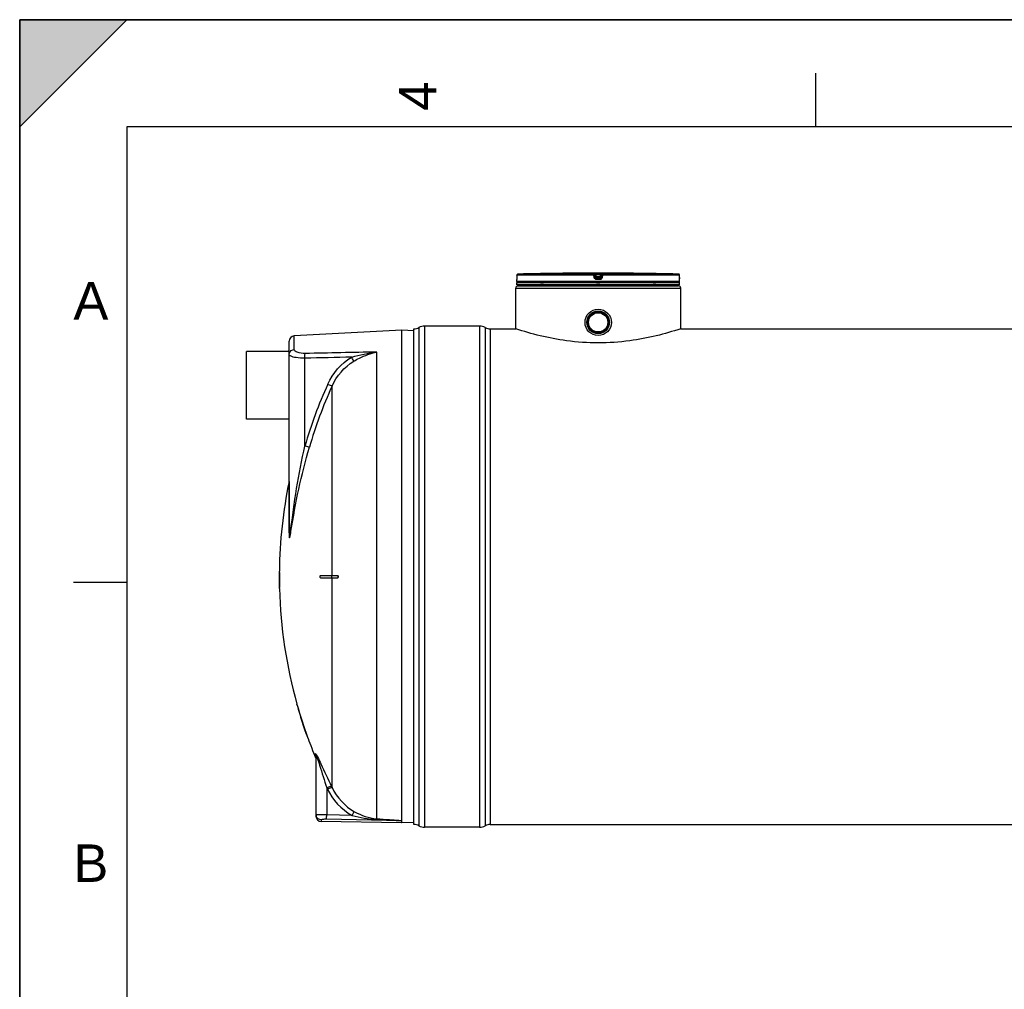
# Model space of a CAD drawing. Header units: millimetres. Extents: x 0 to 297, y 0 to 210.
# Tile 8 of 20: x 0 to 92, y 119 to 210. Entities that reach past the tile are written whole.
import ezdxf

# ---------------------------------------------------------------- set-up
doc = ezdxf.new("R2010")
doc.units = ezdxf.units.MM
doc.header["$LTSCALE"] = 16.335
doc.layers.get('0').update_dxf_attribs({"linetype": 'CONTINUOUS'})
for name, color, linetype in [('01_GLOBAL', 7, 'CONTINUOUS'), ('08_SURFACES', 7, 'CONTINUOUS'), ('AXES_REF', 7, 'CONTINUOUS')]:
    doc.layers.add(name, color=color, linetype=linetype)
doc.styles.add('TEXTSTYLE_2', font='arial.ttf')

# ---------------------------------------------------------------- blocks, each defined once
blk = doc.blocks.new('MARGEA4_BL0', base_point=(148.514, 105.014))
at = {"color": 7, "linetype": 'Continuous'}
for p, q in [((297.014, 210.014), (0.014, 210.014)), ((0.014, 0.014), (0.014, 210.014)), ((0.014, 200.014), (10.014, 210.014)), ((10.014, 210.014), (0.014, 210.014)), ((0.014, 210.014), (0.014, 200.014)), ((0.014, 0.014), (0.014, 210.014)), ((0.014, 210.014), (0.014, 0.014)), ((0.014, 200.014), (10.014, 210.014)), ((74.264, 205.014), (74.264, 200.014)), ((287.014, 200.014), (10.014, 200.014)), ((10.014, 200.014), (10.014, 10.014)), ((5.014, 157.514), (10.014, 157.514))]:
    blk.add_line(p, q, dxfattribs=at)
blk.add_solid([(0.014, 200.014), (10.014, 210.014), (0.014, 210.014)], dxfattribs=at)
at = {"color": 2, "linetype": 'Continuous', "style": 'TEXTSTYLE_2', "oblique": 0.00002}
blk.add_text('4', height=3.5, rotation=90, dxfattribs=at).set_placement((38.889, 201.514))
for s, p in [('A', (5.014, 182.014)), ('B', (5.014, 129.514))]:
    blk.add_text(s, height=3.5, dxfattribs=at).set_placement(p)

msp = doc.modelspace()

# ---------------------------------------------------------------- linework, layer by layer
at = {"color": 7, "linetype": 'Continuous'}
for p, q in [((0, 0), (0, 210)), ((0, 210), (297, 210)), ((46.393, 185.556), (46.393, 185.759)), ((46.399, 185.81), (46.398, 185.801)), ((46.398, 185.801), (46.398, 185.793)), ((46.399, 185.821), (46.399, 185.81)), ((46.401, 185.867), (46.4, 185.853)), ((46.4, 185.853), (46.4, 185.839)), ((46.402, 185.935), (46.401, 185.916)), ((46.401, 185.916), (46.401, 185.899)), ((46.401, 185.899), (46.401, 185.883)), ((46.401, 185.883), (46.401, 185.867)), ((46.403, 186.16), (46.402, 185.935)), ((50.889, 186.34), (50.689, 186.337)), ((50.853, 186.339), (50.725, 186.338)), ((50.888, 186.34), (50.853, 186.339)), ((50.889, 186.34), (50.888, 186.34)), ((50.889, 186.34), (50.889, 186.34)), ((57.099, 186.34), (57.097, 186.34)), ((57.297, 186.337), (57.098, 186.34)), ((57.167, 186.339), (57.11, 186.34)), ((57.297, 186.337), (57.167, 186.339)), ((61.584, 185.935), (61.583, 186.16)), ((61.584, 185.918), (61.584, 185.935)), ((61.585, 185.906), (61.584, 185.922)), ((61.585, 185.89), (61.585, 185.91)), ((61.585, 185.875), (61.585, 185.894)), ((61.585, 185.864), (61.585, 185.878)), ((61.586, 185.85), (61.585, 185.868)), ((61.586, 185.838), (61.586, 185.854)), ((61.587, 185.826), (61.586, 185.841)), ((61.587, 185.816), (61.586, 185.829)), ((61.587, 185.807), (61.587, 185.819)), ((61.588, 185.799), (61.587, 185.809)), ((61.588, 185.793), (61.588, 185.801)), ((61.588, 185.789), (61.588, 185.795)), ((61.589, 185.785), (61.588, 185.79)), ((61.593, 185.556), (61.593, 185.759)), ((46.393, 185.256), (46.393, 185.456)), ((61.593, 185.456), (46.393, 185.456)), ((61.593, 185.256), (46.393, 185.256)), ((46.433, 185.456), (46.433, 185.46)), ((46.493, 185.156), (46.493, 185.256)), ((46.493, 185.156), (61.493, 185.156)), ((61.493, 185.156), (61.493, 185.256)), ((61.553, 185.456), (61.553, 185.46)), ((61.593, 185.256), (61.593, 185.456)), ((36.793, 134.876), (36.793, 181.156)), ((42.922, 181.406), (37.793, 181.406)), ((43.922, 181.156), (46.293, 181.156)), ((46.293, 181.156), (46.293, 181.156)), ((61.693, 181.156), (61.693, 181.156)), ((61.693, 181.156), (165.393, 181.156)), ((35.653, 181.016), (25.627, 180.491)), ((35.653, 135.235), (35.653, 181.016)), ((36.79, 180.957), (35.653, 181.016)), ((25.153, 162.147), (25.153, 179.992)), ((25.113, 179.016), (25.113, 179.116)), ((25.153, 179.116), (25.113, 179.116)), ((27.653, 141.3), (27.653, 135.647)), ((35.644, 135.017), (28.144, 135.148)), ((35.652, 135.232), (35.653, 135.235)), ((35.652, 135.016), (35.652, 135.232)), ((36.79, 135.076), (35.652, 135.016)), ((42.922, 134.626), (37.793, 134.626)), ((43.922, 134.876), (183.164, 134.876))]:
    msp.add_line(p, q, dxfattribs=at)
at = {"color": 9, "linetype": 'Continuous'}
for p, q in [((46.395, 185.759), (46.393, 185.759)), ((46.403, 186.159), (46.402, 185.934)), ((46.402, 185.934), (46.402, 185.935)), ((46.403, 186.159), (46.403, 186.16)), ((53.6, 186.159), (46.403, 186.159)), ((53.605, 186.259), (46.5, 186.259)), ((53.628, 185.934), (53.6, 186.159)), ((53.605, 186.259), (53.605, 186.337)), ((53.704, 186.171), (53.704, 186.25)), ((53.732, 186.025), (53.704, 186.25)), ((53.732, 185.947), (53.704, 186.171)), ((53.732, 186.025), (53.732, 185.947)), ((53.732, 186.025), (53.733, 186.019)), ((53.806, 186.34), (53.806, 186.239)), ((53.806, 186.34), (53.993, 186.34)), ((53.831, 186.039), (53.806, 186.239)), ((54.18, 186.239), (53.806, 186.239)), ((53.993, 185.759), (53.829, 185.759)), ((53.83, 185.937), (53.831, 185.937)), ((53.831, 186.039), (53.831, 185.859)), ((54.155, 186.039), (53.831, 186.039)), ((54.155, 185.937), (53.831, 185.937)), ((53.993, 185.859), (53.831, 185.859)), ((53.993, 186.34), (54.18, 186.34)), ((54.155, 185.859), (53.993, 185.859)), ((54.157, 185.759), (53.993, 185.759)), ((54.18, 186.239), (54.155, 186.039)), ((54.155, 185.859), (54.155, 186.039)), ((54.156, 185.937), (54.155, 185.937)), ((54.18, 186.34), (54.18, 186.239)), ((54.254, 186.025), (54.253, 186.019)), ((54.282, 186.25), (54.254, 186.025)), ((54.282, 186.171), (54.254, 185.947)), ((54.254, 185.947), (54.254, 186.025)), ((54.282, 186.25), (54.282, 186.171)), ((54.386, 186.159), (54.358, 185.934)), ((54.381, 186.337), (54.381, 186.259)), ((61.486, 186.259), (54.381, 186.259)), ((61.583, 186.159), (54.386, 186.159)), ((57.097, 186.34), (57.097, 186.34)), ((61.583, 186.159), (61.583, 186.16)), ((61.584, 185.934), (61.583, 186.159)), ((61.584, 185.934), (61.584, 185.935)), ((61.593, 185.759), (61.591, 185.759)), ((61.593, 185.556), (46.393, 185.556)), ((46.433, 185.46), (46.465, 185.46)), ((48.6, 185.46), (48.874, 185.46)), ((53.833, 185.46), (54.153, 185.46)), ((59.112, 185.46), (59.386, 185.46)), ((61.521, 185.46), (61.553, 185.46)), ((37.264, 181.274), (37.264, 134.759)), ((37.793, 181.406), (37.793, 134.626)), ((42.922, 181.406), (42.922, 134.626)), ((43.452, 181.274), (43.452, 134.759)), ((43.922, 181.156), (43.922, 134.876)), ((25.627, 179.229), (25.627, 180.491)), ((26.614, 170.212), (26.614, 178.412)), ((33.327, 135.412), (33.327, 178.983)), ((25.143, 166.907), (25.143, 162.101)), ((27.614, 141.121), (27.614, 141.489)), ((28.653, 138.299), (28.653, 135.767)), ((28.653, 138.299), (28.704, 138.193)), ((28.664, 138.275), (28.704, 138.193)), ((29.098, 138.435), (29.148, 138.33)), ((29.109, 138.412), (29.148, 138.33)), ((28.144, 135.3), (28.144, 135.148)), ((35.644, 135.232), (28.644, 135.358)), ((31.016, 135.724), (28.653, 135.767)), ((35.644, 135.232), (35.644, 135.017)), ((35.644, 135.232), (35.652, 135.232))]:
    msp.add_line(p, q, dxfattribs=at)
at = {"color": 7, "linetype": 'Continuous'}
for points in [[(46.398, 185.793), (46.397, 185.787), (46.397, 185.784), (46.397, 185.782), (46.397, 185.78), (46.397, 185.778), (46.397, 185.777), (46.397, 185.776)], [(46.4, 185.839), (46.399, 185.827), (46.399, 185.821)], [(61.589, 185.778), (61.589, 185.777), (61.589, 185.776), (61.589, 185.776), (61.589, 185.776), (61.589, 185.776), (61.589, 185.777), (61.589, 185.779), (61.589, 185.78), (61.589, 185.782), (61.589, 185.785)]]:
    msp.add_lwpolyline(points, dxfattribs=at)
at = {"color": 9, "linetype": 'Continuous'}
msp.add_lwpolyline([(25.143, 162.101), (25.145, 162.106), (25.147, 162.111), (25.148, 162.116), (25.15, 162.121), (25.151, 162.126), (25.152, 162.132), (25.152, 162.137), (25.153, 162.142), (25.153, 162.147)], dxfattribs=at)
at = {"color": 7, "linetype": 'Continuous'}
for radius in [1.23, 1.055, 1.025, 1.005, 1, 0.95, 0.9]:
    msp.add_circle((53.993, 181.756), radius, dxfattribs=at)
for centre, radius, start, end in [((46.493, 185.759), 0.1, 162.87448, 180), ((46.503, 186.159), 0.1, 91.48637, 179.62893), ((53.993, -102.497), 288.854, 90.65549, 91.48637), ((53.993, -102.494), 288.85, 89.3842, 90.6158), ((53.993, -102.494), 288.85, 88.51363, 89.34452), ((61.483, 186.159), 0.1, 0.47139, 88.50968), ((61.493, 185.759), 0.1, 0, 17.12565), ((46.493, 185.556), 0.1, 180, 235.73564), ((46.459, 185.46), 0.026, 148.62171, 180), ((61.493, 185.556), 0.1, 304.26436, 360), ((61.527, 185.46), 0.026, 0, 31.37829), ((36.793, 182.156), 1, 270, 298.07249), ((37.793, 180.281), 1.125, 90, 118.07249), ((42.922, 180.281), 1.125, 61.92751, 90), ((43.922, 182.156), 1, 241.92751, 270), ((25.653, 179.992), 0.5, 93, 180), ((28.153, 135.647), 0.5, 180, 269), ((36.793, 133.876), 1, 61.92751, 90), ((37.793, 135.751), 1.125, 241.92751, 270), ((42.922, 135.751), 1.125, 270, 298.07249), ((43.922, 133.876), 1, 90, 118.07249)]:
    msp.add_arc(centre, radius, start, end, dxfattribs=at)
at = {"color": 9, "linetype": 'Continuous'}
for centre, radius, start, end in [((46.495, 185.759), 0.1, 169.25754, 179.96117), ((46.503, 186.16), 0.0986, 111.89615, 113.75107), ((46.503, 186.159), 0.1, 106.34007, 111.88872), ((46.503, 186.158), 0.101, 102.40753, 106.3459), ((46.503, 186.158), 0.101, 98.98398, 102.40912), ((46.503, 186.16), 0.0992, 91.51272, 99.00012), ((54.806, 178.229), 7.87, 97.11147, 97.47559), ((53.18, 178.229), 7.87, 82.52441, 82.88853), ((61.483, 186.16), 0.0992, 81.1124, 88.48797), ((61.483, 186.158), 0.101, 79.42687, 81.12919), ((61.483, 186.158), 0.101, 73.84944, 79.42649), ((61.483, 186.158), 0.101, 72.25551, 73.84867), ((61.483, 186.16), 0.0993, 65.31722, 72.26949), ((61.483, 186.16), 0.0994, 58.46483, 65.29406), ((65.052, 185.951), 3.467, 180.28324, 182.05411), ((61.491, 185.759), 0.1, 0.03872, 10.74603), ((67.376, 158.4), 42.439, 155.53369, 163.84053), ((67.341, 158.417), 41.961, 155.53369, 163.84053), ((22.469, 139.222), 5.613, 19.35073, 20.24645), ((28.144, 135.796), 0.491, 180.02252, 187.53014), ((28.153, 135.797), 0.5, 187.51647, 194.89106), ((28.149, 135.796), 0.496, 194.88502, 200.32787)]:
    msp.add_arc(centre, radius, start, end, dxfattribs=at)
for points, knots in [([(46.399, 185.822), (46.399, 185.807), (46.392, 185.793), (46.4, 185.759), (46.395, 185.759)], [0, 0, 0, 0, 0.737793, 1, 1, 1, 1]), ([(46.402, 185.934), (46.402, 185.905), (46.401, 185.868), (46.4, 185.831), (46.399, 185.822)], [0, 0, 0, 0, 0.781563, 1, 1, 1, 1]), ([(53.6, 186.159), (53.6, 186.182), (53.598, 186.215), (53.604, 186.245), (53.602, 186.258), (53.605, 186.259)], [0, 0, 0, 0, 0.696171, 0.914588, 1, 1, 1, 1]), ([(53.6, 186.159), (53.613, 186.161), (53.636, 186.164), (53.671, 186.166), (53.687, 186.174), (53.704, 186.169), (53.704, 186.171)], [0, 0, 0, 0, 0.377925, 0.702743, 0.921906, 1, 1, 1, 1]), ([(53.605, 186.337), (53.605, 186.342), (53.636, 186.332), (53.667, 186.343), (53.735, 186.338), (53.781, 186.34), (53.806, 186.34)], [0, 0, 0, 0, 0.076793, 0.294399, 0.618544, 1, 1, 1, 1]), ([(53.628, 185.934), (53.652, 185.937), (53.686, 185.945), (53.718, 185.942), (53.73, 185.949), (53.732, 185.947)], [0, 0, 0, 0, 0.703014, 0.921992, 1, 1, 1, 1]), ([(53.829, 185.759), (53.782, 185.759), (53.683, 185.794), (53.634, 185.887), (53.628, 185.934)], [0, 0, 0, 0, 0.499277, 1, 1, 1, 1]), ([(53.704, 186.25), (53.704, 186.252), (53.72, 186.245), (53.736, 186.249), (53.77, 186.242), (53.793, 186.24), (53.806, 186.239)], [0, 0, 0, 0, 0.078331, 0.297814, 0.622419, 1, 1, 1, 1]), ([(53.782, 186.032), (53.77, 186.031), (53.759, 186.024), (53.732, 186.03), (53.732, 186.025)], [0, 0, 0, 0, 0.730974, 1, 1, 1, 1]), ([(53.829, 185.759), (53.829, 185.782), (53.836, 185.813), (53.825, 185.851), (53.831, 185.859)], [0, 0, 0, 0, 0.697837, 1, 1, 1, 1]), ([(54.157, 185.759), (54.157, 185.782), (54.15, 185.813), (54.161, 185.851), (54.155, 185.859)], [0, 0, 0, 0, 0.697838, 1, 1, 1, 1]), ([(54.358, 185.934), (54.352, 185.887), (54.303, 185.794), (54.204, 185.759), (54.157, 185.759)], [0, 0, 0, 0, 0.49977, 1, 1, 1, 1]), ([(54.18, 186.34), (54.205, 186.34), (54.251, 186.338), (54.319, 186.343), (54.35, 186.332), (54.381, 186.342), (54.381, 186.337)], [0, 0, 0, 0, 0.38169, 0.705926, 0.923307, 1, 1, 1, 1]), ([(54.18, 186.239), (54.193, 186.24), (54.216, 186.242), (54.25, 186.249), (54.266, 186.245), (54.282, 186.252), (54.282, 186.25)], [0, 0, 0, 0, 0.378196, 0.703407, 0.922257, 1, 1, 1, 1]), ([(54.254, 186.025), (54.254, 186.03), (54.227, 186.024), (54.216, 186.031), (54.204, 186.032)], [0, 0, 0, 0, 0.269026, 1, 1, 1, 1]), ([(54.358, 185.934), (54.334, 185.937), (54.3, 185.945), (54.268, 185.942), (54.256, 185.949), (54.254, 185.947)], [0, 0, 0, 0, 0.703014, 0.921992, 1, 1, 1, 1]), ([(54.386, 186.159), (54.373, 186.161), (54.35, 186.164), (54.315, 186.166), (54.299, 186.174), (54.282, 186.169), (54.282, 186.171)], [0, 0, 0, 0, 0.377925, 0.702743, 0.921906, 1, 1, 1, 1]), ([(54.386, 186.159), (54.386, 186.182), (54.388, 186.215), (54.382, 186.245), (54.384, 186.258), (54.381, 186.259)], [0, 0, 0, 0, 0.696171, 0.914588, 1, 1, 1, 1]), ([(61.591, 185.759), (61.585, 185.759), (61.595, 185.796), (61.587, 185.81), (61.586, 185.827)], [0, 0, 0, 0, 0.262433, 1, 1, 1, 1]), ([(26.631, 178.852), (26.384, 178.847), (26.041, 178.861), (25.627, 179.102), (25.627, 179.229)], [0, 0, 0, 0, 0.661618, 1, 1, 1, 1]), ([(25.274, 178.616), (25.255, 178.627), (25.203, 178.659), (25.153, 178.715), (25.153, 178.757)], [0, 0, 0, 0, 0.330542, 1, 1, 1, 1]), ([(26.614, 178.412), (26.342, 178.408), (25.89, 178.435), (25.433, 178.527), (25.274, 178.616)], [0, 0, 0, 0, 0.598533, 1, 1, 1, 1]), ([(26.614, 178.412), (26.613, 178.458), (26.613, 178.605), (26.612, 178.753), (26.631, 178.852)], [0, 0, 0, 0, 0.315006, 1, 1, 1, 1]), ([(31.182, 178.128), (31.173, 178.149), (31.112, 178.276), (31.043, 178.399), (30.985, 178.502)], [0, 0, 0, 0, 0.163359, 1, 1, 1, 1]), ([(31.182, 178.128), (31.352, 178.227), (32.029, 178.596), (32.764, 178.868), (33.327, 178.983)], [0, 0, 0, 0, 0.255387, 1, 1, 1, 1]), ([(29.148, 175.796), (29.131, 175.804), (28.997, 175.863), (28.864, 175.924), (28.748, 175.977)], [0, 0, 0, 0, 0.130533, 1, 1, 1, 1]), ([(25.287, 162.284), (25.458, 163.608), (25.804, 166.266), (26.324, 168.898), (26.614, 170.212)], [0, 0, 0, 0, 0.497991, 1, 1, 1, 1]), ([(25.321, 162.269), (25.54, 163.577), (25.992, 166.213), (26.664, 168.803), (27.038, 170.096)], [0, 0, 0, 0, 0.49627, 1, 1, 1, 1]), ([(27.038, 170.096), (27.019, 170.1), (26.877, 170.136), (26.736, 170.176), (26.614, 170.212)], [0, 0, 0, 0, 0.130961, 1, 1, 1, 1]), ([(25.143, 162.101), (25.143, 162), (25.143, 161.88), (25.155, 161.734), (25.159, 161.692), (25.176, 161.643), (25.226, 161.705), (25.228, 161.797), (25.281, 162.001), (25.303, 162.16), (25.321, 162.269)], [0, 0, 0, 0, 0.277267, 0.338409, 0.388332, 0.415137, 0.437341, 0.552887, 0.695103, 1, 1, 1, 1]), ([(25.153, 162.147), (25.153, 162.001), (25.199, 161.372), (25.262, 162.092), (25.287, 162.284)], [0, 0, 0, 0, 0.430522, 1, 1, 1, 1]), ([(27.614, 141.489), (27.615, 141.519), (27.7, 141.402), (27.712, 141.368), (27.727, 141.34)], [0, 0, 0, 0, 0.486794, 1, 1, 1, 1]), ([(27.653, 141.3), (27.653, 141.308), (27.674, 141.388), (27.715, 141.22), (27.736, 141.164)], [0, 0, 0, 0, 0.120971, 1, 1, 1, 1]), ([(27.765, 141.082), (27.845, 140.857), (28.138, 139.928), (28.428, 138.999), (28.653, 138.299)], [0, 0, 0, 0, 0.244811, 1, 1, 1, 1]), ([(27.805, 141.184), (27.911, 140.968), (28.337, 140.049), (28.763, 139.13), (29.098, 138.435)], [0, 0, 0, 0, 0.237846, 1, 1, 1, 1]), ([(28.653, 138.299), (28.747, 138.343), (28.882, 138.384), (29.053, 138.462), (29.098, 138.435)], [0, 0, 0, 0, 0.665943, 1, 1, 1, 1]), ([(28.704, 138.193), (28.798, 138.237), (28.933, 138.279), (29.103, 138.357), (29.148, 138.33)], [0, 0, 0, 0, 0.666101, 1, 1, 1, 1]), ([(31.016, 135.724), (31.062, 135.804), (31.139, 135.917), (31.21, 136.046), (31.25, 136.072)], [0, 0, 0, 0, 0.658848, 1, 1, 1, 1]), ([(27.687, 135.789), (27.678, 135.79), (27.67, 135.793), (27.653, 135.793), (27.653, 135.796)], [0, 0, 0, 0, 0.735466, 1, 1, 1, 1]), ([(28.653, 135.767), (28.545, 135.768), (28.223, 135.774), (27.9, 135.769), (27.687, 135.789)], [0, 0, 0, 0, 0.334475, 1, 1, 1, 1]), ([(28.644, 135.358), (28.524, 135.361), (28.354, 135.357), (28.21, 135.331), (28.144, 135.314), (28.144, 135.3)], [0, 0, 0, 0, 0.70692, 0.916167, 1, 1, 1, 1]), ([(28.644, 135.358), (28.645, 135.374), (28.648, 135.51), (28.651, 135.646), (28.653, 135.767)], [0, 0, 0, 0, 0.111817, 1, 1, 1, 1]), ([(33.307, 135.344), (33.31, 135.359), (33.301, 135.37), (33.324, 135.398), (33.325, 135.394)], [0, 0, 0, 0, 0.817453, 1, 1, 1, 1]), ([(33.307, 135.344), (33.503, 135.336), (33.895, 135.319), (34.384, 135.298), (34.775, 135.28), (35.019, 135.269), (35.216, 135.26), (35.358, 135.251), (35.496, 135.249), (35.568, 135.231), (35.645, 135.248), (35.644, 135.232)], [0, 0, 0, 0, 0.251308, 0.502502, 0.628016, 0.753458, 0.815889, 0.878965, 0.940627, 0.979573, 1, 1, 1, 1]), ([(33.327, 135.412), (33.72, 135.386), (34.31, 135.353), (35.083, 135.281), (35.471, 135.28), (35.653, 135.235)], [0, 0, 0, 0, 0.506727, 0.758811, 1, 1, 1, 1])]:
    msp.add_open_spline(points, degree=3, knots=knots, dxfattribs=at)
for points in [[(46.403, 186.159), (46.403, 186.195), (46.429, 186.236), (46.463, 186.251)], [(53.605, 186.337), (53.649, 186.337), (53.698, 186.294), (53.704, 186.25)], [(53.605, 186.259), (53.649, 186.259), (53.698, 186.215), (53.704, 186.171)], [(53.831, 185.859), (53.787, 185.859), (53.738, 185.903), (53.732, 185.947)], [(54.254, 185.947), (54.248, 185.903), (54.199, 185.859), (54.155, 185.859)], [(54.381, 186.337), (54.337, 186.337), (54.288, 186.294), (54.282, 186.25)], [(54.282, 186.171), (54.288, 186.215), (54.337, 186.259), (54.381, 186.259)], [(61.583, 186.159), (61.583, 186.192), (61.563, 186.227), (61.535, 186.244)], [(25.169, 178.875), (25.22, 179.061), (25.434, 179.219), (25.627, 179.229)], [(25.153, 178.757), (25.153, 178.797), (25.158, 178.837), (25.169, 178.875)], [(30.985, 178.502), (29.528, 178.473), (28.071, 178.443), (26.614, 178.412)], [(33.327, 178.983), (31.095, 178.941), (28.863, 178.898), (26.631, 178.852)], [(28.748, 175.977), (29.213, 177), (30.011, 177.939), (30.985, 178.502)], [(30.985, 178.502), (31.749, 178.729), (32.534, 178.898), (33.327, 178.983)], [(29.148, 175.796), (29.568, 176.738), (30.292, 177.607), (31.182, 178.128)], [(27.653, 141.3), (27.653, 141.361), (27.646, 141.434), (27.602, 141.476)], [(27.727, 141.34), (27.754, 141.288), (27.78, 141.236), (27.805, 141.184)], [(28.704, 138.193), (29.196, 137.178), (30.03, 136.272), (31.016, 135.724)], [(29.148, 138.33), (29.594, 137.404), (30.352, 136.573), (31.25, 136.072)], [(31.25, 136.072), (31.884, 135.718), (32.602, 135.46), (33.327, 135.412)], [(28.144, 135.3), (27.957, 135.303), (27.749, 135.448), (27.684, 135.624)], [(31.016, 135.724), (31.761, 135.511), (32.534, 135.376), (33.307, 135.344)]]:
    msp.add_open_spline(points, degree=3, dxfattribs=at)
at = {"color": 7, "linetype": 'Continuous'}
for points in [[(53.733, 186.019), (53.741, 185.977), (53.788, 185.938), (53.83, 185.937)], [(54.253, 186.019), (54.245, 185.977), (54.198, 185.938), (54.156, 185.937)]]:
    msp.add_open_spline(points, degree=3, dxfattribs=at)
for points, knots in [([(53.993, 179.838), (53.009, 179.838), (51.183, 179.963), (48.611, 180.452), (47.043, 180.907), (46.293, 181.156)], [0, 0, 0, 0, 0.376385, 0.697832, 1, 1, 1, 1]), ([(61.693, 181.156), (60.943, 180.907), (59.375, 180.452), (56.803, 179.963), (54.977, 179.838), (53.993, 179.838)], [0, 0, 0, 0, 0.302168, 0.623615, 1, 1, 1, 1])]:
    msp.add_open_spline(points, degree=3, knots=knots, dxfattribs=at)
at = {"layer": '01_GLOBAL', "color": 7, "linetype": 'Continuous'}
for p, q in [((46.293, 181.156), (46.293, 184.956)), ((46.493, 185.156), (61.493, 185.156)), ((61.693, 181.156), (61.693, 184.956))]:
    msp.add_line(p, q, dxfattribs=at)
at = {"layer": '01_GLOBAL', "color": 9, "linetype": 'Continuous'}
msp.add_line((46.293, 184.956), (61.693, 184.956), dxfattribs=at)
at = {"layer": '01_GLOBAL', "color": 7, "linetype": 'Continuous'}
for centre, start, end in [((46.493, 184.956), 90, 180), ((61.493, 184.956), 0, 90)]:
    msp.add_arc(centre, 0.2, start, end, dxfattribs=at)
at = {"layer": '08_SURFACES', "color": 9, "linetype": 'Continuous'}
for p, q in [((29.148, 158.116), (29.148, 175.796)), ((24.235, 158.416), (24.215, 158.416)), ((29.13, 157.916), (29.13, 158.116)), ((29.148, 138.33), (29.148, 157.916)), ((24.245, 157.016), (24.224, 157.016)), ((25.884, 146.016), (25.905, 146.016)), ((26.854, 143.016), (26.875, 143.016))]:
    msp.add_line(p, q, dxfattribs=at)
at = {"layer": '08_SURFACES', "color": 7, "linetype": 'Continuous'}
for p, q in [((24.213, 158.116), (24.259, 158.116)), ((24.216, 158.516), (24.215, 158.416)), ((24.236, 158.516), (24.216, 158.516)), ((24.235, 158.416), (24.236, 158.516)), ((28.071, 158.116), (29.677, 158.116)), ((24.259, 157.916), (24.213, 157.916)), ((28.071, 157.916), (29.677, 157.916)), ((24.224, 157.016), (24.227, 156.916)), ((24.247, 156.916), (24.227, 156.916)), ((24.247, 156.916), (24.245, 157.016)), ((25.856, 146.116), (25.858, 146.109)), ((25.877, 146.116), (25.856, 146.116)), ((25.877, 146.116), (25.877, 146.116)), ((25.879, 146.109), (25.877, 146.116)), ((25.858, 146.109), (25.86, 146.104)), ((25.859, 146.107), (25.862, 146.094)), ((25.861, 146.097), (25.875, 146.049)), ((25.875, 146.049), (25.884, 146.016)), ((25.905, 146.016), (25.879, 146.109)), ((26.854, 143.016), (26.888, 142.924)), ((26.88, 143.003), (26.875, 143.016)), ((26.882, 142.997), (26.88, 143.004)), ((26.912, 142.916), (26.882, 142.997)), ((26.912, 142.916), (26.89, 142.916)), ((26.904, 142.936), (26.901, 142.945)), ((26.909, 142.924), (26.904, 142.936)), ((26.912, 142.916), (26.911, 142.917))]:
    msp.add_line(p, q, dxfattribs=at)
for points in [[(25.862, 146.094), (25.866, 146.082), (25.87, 146.067), (25.874, 146.051)], [(25.874, 146.051), (25.879, 146.034), (25.884, 146.016)], [(25.905, 146.016), (25.901, 146.03), (25.898, 146.043), (25.894, 146.055)], [(26.854, 143.016), (26.861, 142.999), (26.867, 142.981), (26.873, 142.965), (26.878, 142.951), (26.882, 142.939)], [(26.889, 142.978), (26.885, 142.99), (26.88, 143.003)], [(26.886, 142.929), (26.888, 142.922), (26.89, 142.918), (26.89, 142.916)], [(26.898, 142.955), (26.894, 142.966), (26.889, 142.978)]]:
    msp.add_lwpolyline(points, dxfattribs=at)
for radius, start, end in [(43.9, 168.31597, 179.34741), (43.92, 179.47817, 179.86954), (43.92, 179.78257, 180.13052), (43.9, 179.47793, 179.86949), (43.92, 180.13046, 181.30466), (43.9, 180.13051, 181.30526), (43.9, 181.43581, 195.72798), (43.92, 195.85625, 199.97017), (43.9, 195.86366, 199.97966), (43.9, 200.11854, 202.63535)]:
    msp.add_arc((68.133, 158.016), radius, start, end, dxfattribs=at)
for points, knots in [([(24.239, 158.116), (24.249, 158.116), (24.232, 158.062), (24.249, 158.016), (24.232, 157.971), (24.249, 157.916), (24.239, 157.916)], [0, 0, 0, 0, 0.156581, 0.500104, 0.843522, 1, 1, 1, 1]), ([(24.262, 157.98), (24.262, 158.01), (24.249, 158.04), (24.275, 158.116), (24.259, 158.116)], [0, 0, 0, 0, 0.652772, 1, 1, 1, 1]), ([(28.071, 157.916), (28.059, 157.916), (28.02, 157.96), (28.034, 158.025), (28.044, 158.116), (28.071, 158.116)], [0, 0, 0, 0, 0.16587, 0.630215, 1, 1, 1, 1]), ([(29.652, 158.116), (29.694, 158.116), (29.762, 158.017), (29.694, 157.916), (29.652, 157.916)], [0, 0, 0, 0, 0.499745, 1, 1, 1, 1]), ([(24.259, 157.916), (24.265, 157.916), (24.255, 157.951), (24.262, 157.965), (24.262, 157.98)], [0, 0, 0, 0, 0.286516, 1, 1, 1, 1]), ([(29.677, 157.916), (29.685, 157.916), (29.7, 157.92), (29.714, 157.927), (29.72, 157.932)], [0, 0, 0, 0, 0.468451, 1, 1, 1, 1])]:
    msp.add_open_spline(points, degree=3, knots=knots, dxfattribs=at)
msp.add_open_spline([(29.72, 157.932), (29.772, 157.968), (29.741, 158.116), (29.677, 158.116)], degree=3, dxfattribs=at)
at = {"layer": 'AXES_REF', "color": 7, "linetype": 'Continuous'}
for p, q in [((21.153, 172.722), (21.153, 179.022)), ((25.113, 179.022), (21.153, 179.022)), ((25.153, 172.722), (21.153, 172.722))]:
    msp.add_line(p, q, dxfattribs=at)

# ---------------------------------------------------------------- block references
at = {"color": 2, "linetype": 'Continuous'}
msp.add_blockref('MARGEA4_BL0', (148.514, 105.014), dxfattribs=at)

doc.saveas('drawing.dxf')
